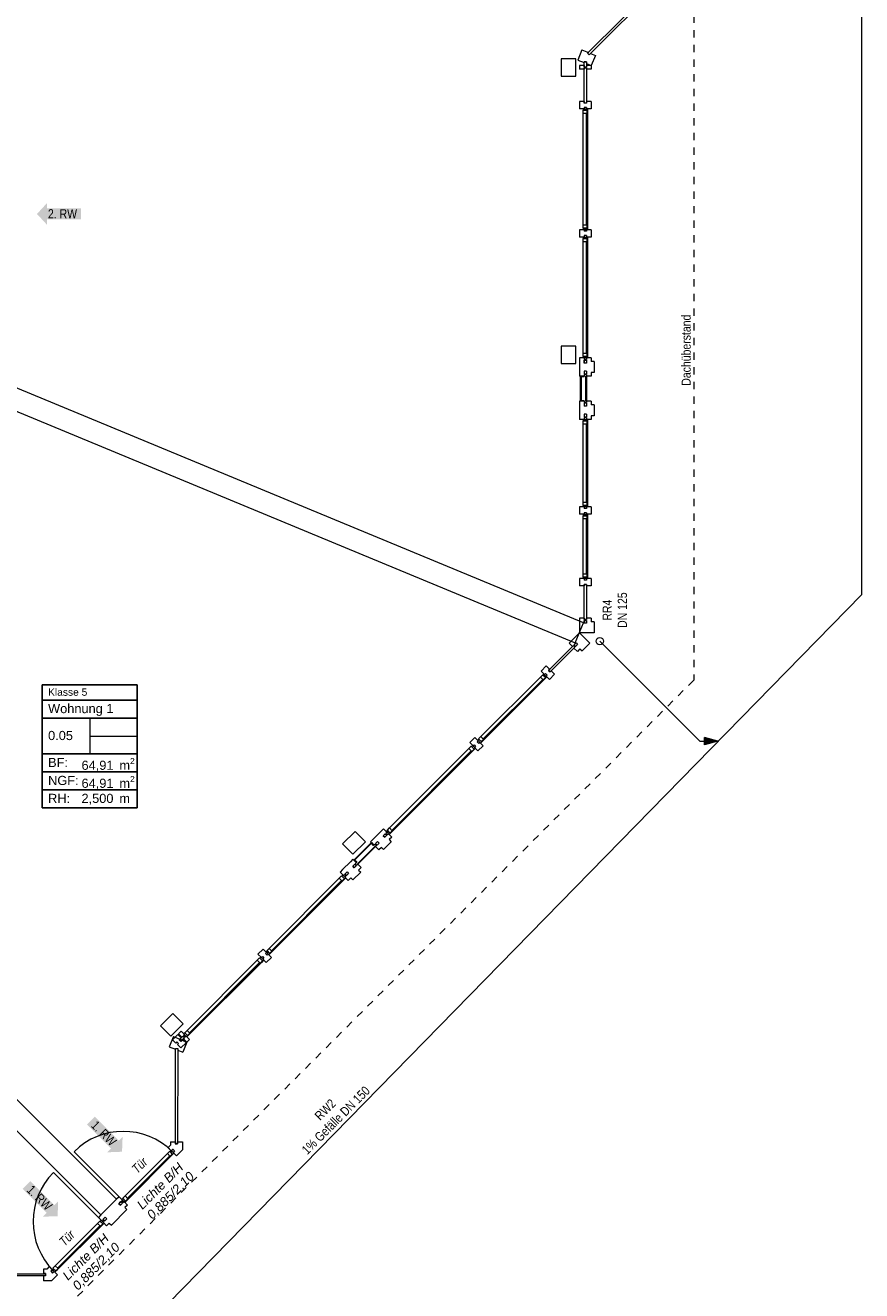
# Model space of a CAD drawing. Header units: metres. Extents: x -80 to 1923, y -189 to 69.
# Tile 174 of 256: x 976 to 987, y 11 to 29. Entities that reach past the tile are written whole.
import ezdxf
from ezdxf.enums import TextEntityAlignment as Align

# ---------------------------------------------------------------- set-up
doc = ezdxf.new("R2010")
doc.units = ezdxf.units.M
doc.header["$MEASUREMENT"] = 0
doc.linetypes.add('Strichlinie_ eng', pattern=[0.115, 0.075, -0.04])
doc.linetypes.add('Wipeout_Contour', pattern=[1, 0, -1])
for name, color, linetype in [('00 Linien_Kreise_Splines', 7, 'Continuous'), ('10 Fassade', 7, 'Continuous'), ('10 Stütze Holz', 7, 'Continuous'), ('10 Wand außen', 7, 'Continuous'), ('30 Dach', 7, 'Continuous'), ('70 Entwässerung_Regenwasser', 7, 'Continuous'), ('80 Raum', 7, 'Continuous'), ('97 Brandschutz', 7, 'Continuous'), ('97 Brandschutz Dokumentation', 7, 'Continuous')]:
    doc.layers.add(name, color=color, linetype=linetype)
doc.styles.add('ERSTELLTER_STIL_2', font='ARIALN.TTF')
doc.styles.add('ERSTELLTER_STIL_3', font='arial.ttf')
doc.styles.add('ERSTELLTER_STIL_4', font='arial.ttf')
doc.styles.add('ERSTELLTER_STIL_5', font='ARIALN.TTF')
doc.styles.add('ERSTELLTER_STIL_6', font='arial.ttf')
doc.linetypes.add('Schmutzwasserleitung', pattern='A,0,[2,995_ARC_250 PAU_GR+SC_2607011.Shx,S=0.00784,R=0,X=0,Y=0],-0.987778,0', length=0.987778)

# ---------------------------------------------------------------- blocks, each defined once
blk = doc.blocks.new('Klasse 5_0.05_43_1', base_point=(976.766, 18.793))
at = {"layer": '80 Raum', "color": 7, "linetype": 'Continuous', "lineweight": 9}
for p, q in [((977.414, 19.633), (976.117, 19.633)), ((976.117, 19.633), (976.117, 17.953)), ((976.117, 19.633), (977.414, 19.633)), ((976.117, 19.427), (976.117, 19.633)), ((977.414, 17.953), (977.414, 19.633)), ((977.414, 19.633), (977.414, 19.427)), ((977.414, 19.427), (976.117, 19.427)), ((976.117, 19.427), (977.414, 19.427)), ((976.117, 19.181), (976.117, 19.427)), ((977.414, 19.427), (977.414, 19.181)), ((977.414, 19.181), (976.117, 19.181)), ((976.117, 19.181), (977.414, 19.181)), ((976.117, 18.69), (976.117, 19.181)), ((976.766, 19.181), (976.766, 18.69)), ((977.414, 19.181), (977.414, 18.69)), ((976.766, 18.935), (977.414, 18.935)), ((977.414, 18.69), (976.117, 18.69)), ((976.117, 18.69), (977.414, 18.69)), ((976.117, 18.444), (976.117, 18.69)), ((977.414, 18.69), (977.414, 18.444)), ((977.414, 18.444), (976.117, 18.444)), ((976.117, 18.444), (977.414, 18.444)), ((976.117, 18.199), (976.117, 18.444)), ((977.414, 18.444), (977.414, 18.199)), ((977.414, 18.199), (976.117, 18.199)), ((976.117, 18.199), (977.414, 18.199)), ((976.117, 17.953), (976.117, 18.199)), ((977.414, 18.199), (977.414, 17.953)), ((976.117, 17.953), (977.414, 17.953)), ((977.414, 17.953), (976.117, 17.953))]:
    blk.add_line(p, q, dxfattribs=at)
at = {"layer": '80 Raum', "color": 7, "lineweight": 9, "char_height": 0.125, "attachment_point": 1, "style": 'ERSTELLTER_STIL_3'}
for s, insert in [('\\A1;{\\pql;\\pt0,0.05;\\fArial|b0|i0|c0|p0;\\W1.000000;64,91\\fArial|b0|i0|c0|p0;\\W1.000000;\\A1{\\H.66x;\\S^  ;}\\fArial|b0|i0|c0|p0;\\W1.000000; m\\fArial|b0|i0|c0|p0;\\W1.000000;\\A1{\\H.66x;\\S2^  ;}}', (976.653, 18.635)), ('\\A1;{\\pql;\\pt0,0.05;\\fArial|b0|i0|c0|p0;\\W1.000000;64,91\\fArial|b0|i0|c0|p0;\\W1.000000;\\A1{\\H.66x;\\S^  ;}\\fArial|b0|i0|c0|p0;\\W1.000000; m\\fArial|b0|i0|c0|p0;\\W1.000000;\\A1{\\H.66x;\\S2^  ;}}', (976.653, 18.389)), ('\\A1;{\\pql;\\pt0,0.05;\\fArial|b0|i0|c0|p0;\\W1.000000;2,500\\fArial|b0|i0|c0|p0;\\W1.000000;\\A1{\\H.66x;\\S^  ;}\\fArial|b0|i0|c0|p0;\\W1.000000; m\\fArial|b0|i0|c0|p0;\\W1.000000;\\A1{\\H.66x;\\S^  ;}}', (976.652, 18.146))]:
    blk.add_mtext(s, dxfattribs=dict(at, insert=insert))
at = {"layer": '80 Raum', "color": 7, "lineweight": 9}
for tag, height, style, p in [('ROOM_NAME', 0.1, 'ERSTELLTER_STIL_6', (976.196, 19.585)), ('DUMMY_850', 0.1, 'ERSTELLTER_STIL_6', (977.335, 19.608)), ('apartmentName', 0.125, 'ERSTELLTER_STIL_3', (976.196, 19.373)), ('DUMMY_851', 0.125, 'ERSTELLTER_STIL_3', (977.335, 19.402)), ('ROOM_NUMBER', 0.125, 'ERSTELLTER_STIL_3', (976.196, 19.005)), ('measuredAreaCode', 0.125, 'ERSTELLTER_STIL_3', (976.196, 18.637)), ('calculatedAreaCode', 0.125, 'ERSTELLTER_STIL_3', (976.196, 18.391)), ('ceilingHeightCode', 0.125, 'ERSTELLTER_STIL_3', (976.196, 18.146))]:
    blk.add_attdef(tag, text='', height=height, dxfattribs=dict(at, style=style)).set_placement(p, align=Align.TOP_LEFT)
blk = doc.blocks.new('Pfeil gerade 27_2')
at = {"layer": '97 Brandschutz', "linetype": 'Continuous', "lineweight": 18, "true_color": 0x60cd00}
blk.add_hatch(color=72, dxfattribs=at).paths.add_polyline_path([(0.3, 0), (0.161, 0.15), (0.161, 0.075), (-0.3, 0.075), (-0.3, -0.075), (0.161, -0.075), (0.161, -0.15)])

msp = doc.modelspace()

# ---------------------------------------------------------------- hatches: boundary and pattern name
at = {"layer": '10 Fassade', "linetype": 'Continuous', "lineweight": 0, "true_color": 0x000000}
for points in [[(977.93, 13.364), (977.935, 13.364), (977.935, 13.394), (977.93, 13.394)], [(976.162, 11.595), (976.132, 11.595), (976.132, 11.59), (976.162, 11.59)]]:
    msp.add_hatch(color=18, dxfattribs=at).paths.add_polyline_path(points)
at = {"layer": '70 Entwässerung_Regenwasser', "linetype": 'Continuous', "lineweight": 18, "true_color": 0x00a8ff}
msp.add_hatch(color=140, dxfattribs=at).paths.add_polyline_path([(985.346, 18.864), (985.16, 18.914), (985.16, 18.814)])

# ---------------------------------------------------------------- linework, layer by layer
at = {"layer": '00 Linien_Kreise_Splines', "color": 7, "linetype": 'Continuous', "lineweight": 9}
for p, q in [((977.222, 12.586), (976.551, 13.257)), ((976.94, 12.303), (976.268, 12.974))]:
    msp.add_line(p, q, dxfattribs=at)
for centre, start, end in [((977.222, 12.586), 45, 135), ((976.94, 12.303), 135, 225)]:
    msp.add_arc(centre, 0.949, start, end, dxfattribs=at)
at = {"layer": '10 Fassade', "color": 7, "linetype": 'Continuous', "lineweight": 13}
for p, q in [((983.488, 28.308), (983.431, 28.169)), ((983.488, 28.308), (983.576, 28.271)), ((983.576, 28.271), (983.566, 28.261)), ((983.566, 28.261), (983.587, 28.24)), ((983.606, 28.259), (983.587, 28.24)), ((983.606, 28.259), (983.673, 28.231)), ((983.673, 28.231), (983.616, 28.092)), ((983.431, 28.169), (983.519, 28.133)), ((983.454, 28.092), (983.454, 28.042)), ((983.519, 28.092), (983.454, 28.092)), ((983.519, 28.042), (983.454, 28.042)), ((983.519, 28.146), (983.519, 28.133)), ((983.549, 28.146), (983.519, 28.146)), ((983.519, 28.092), (983.519, 28.072)), ((983.549, 28.072), (983.519, 28.072)), ((983.519, 28.062), (983.519, 28.042)), ((983.549, 28.062), (983.519, 28.062)), ((983.549, 28.146), (983.549, 28.12)), ((983.549, 28.12), (983.616, 28.092)), ((983.549, 28.092), (983.549, 28.072)), ((983.614, 28.092), (983.549, 28.092)), ((983.549, 28.062), (983.549, 28.042)), ((983.614, 28.042), (983.549, 28.042)), ((983.614, 28.092), (983.614, 28.042)), ((983.519, 27.602), (983.454, 27.602)), ((983.519, 27.602), (983.519, 27.582)), ((983.549, 27.582), (983.519, 27.582)), ((983.549, 27.602), (983.549, 27.582)), ((983.614, 27.602), (983.549, 27.602)), ((983.454, 24.05), (983.454, 23.9)), ((983.519, 24.05), (983.519, 24.03)), ((983.549, 24.03), (983.519, 24.03)), ((983.549, 24.05), (983.549, 24.03)), ((983.654, 24.05), (983.614, 24.05)), ((983.654, 24.05), (983.654, 23.9)), ((983.454, 23.9), (983.454, 23.85)), ((983.519, 23.92), (983.519, 23.9)), ((983.549, 23.92), (983.519, 23.92)), ((983.519, 23.9), (983.519, 23.88)), ((983.549, 23.88), (983.519, 23.88)), ((983.519, 23.87), (983.519, 23.85)), ((983.549, 23.87), (983.519, 23.87)), ((983.549, 23.92), (983.549, 23.9)), ((983.549, 23.9), (983.549, 23.88)), ((983.549, 23.87), (983.549, 23.85)), ((983.614, 23.9), (983.614, 23.85)), ((983.654, 23.9), (983.614, 23.9)), ((983.519, 23.85), (983.454, 23.85)), ((983.475, 23.516), (983.475, 23.844)), ((983.475, 23.844), (983.519, 23.844)), ((983.543, 23.51), (983.543, 23.85)), ((983.543, 23.85), (983.543, 23.51)), ((983.549, 23.85), (983.549, 23.51)), ((983.614, 23.85), (983.549, 23.85)), ((983.454, 23.51), (983.454, 23.46)), ((983.519, 23.51), (983.454, 23.51)), ((983.519, 23.516), (983.475, 23.516)), ((983.519, 23.51), (983.519, 23.49)), ((983.549, 23.51), (983.549, 23.49)), ((983.614, 23.51), (983.549, 23.51)), ((983.614, 23.51), (983.614, 23.46)), ((983.454, 23.46), (983.454, 23.31)), ((983.549, 23.49), (983.519, 23.49)), ((983.519, 23.48), (983.519, 23.46)), ((983.549, 23.48), (983.519, 23.48)), ((983.519, 23.46), (983.519, 23.44)), ((983.549, 23.44), (983.519, 23.44)), ((983.549, 23.48), (983.549, 23.46)), ((983.549, 23.46), (983.549, 23.44)), ((983.654, 23.46), (983.614, 23.46)), ((983.654, 23.46), (983.654, 23.31)), ((983.519, 23.33), (983.519, 23.31)), ((983.549, 23.33), (983.519, 23.33)), ((983.549, 23.33), (983.549, 23.31)), ((983.654, 23.31), (983.614, 23.31)), ((983.519, 20.985), (983.454, 20.985)), ((983.519, 21.005), (983.519, 20.985)), ((983.549, 21.005), (983.519, 21.005)), ((983.549, 21.005), (983.549, 20.985)), ((983.614, 20.985), (983.549, 20.985)), ((983.454, 20.545), (983.454, 20.495)), ((983.519, 20.545), (983.454, 20.545)), ((983.454, 20.495), (983.454, 20.345)), ((983.519, 20.545), (983.519, 20.525)), ((983.549, 20.525), (983.519, 20.525)), ((983.519, 20.515), (983.519, 20.495)), ((983.549, 20.515), (983.519, 20.515)), ((983.519, 20.495), (983.519, 20.475)), ((983.549, 20.475), (983.519, 20.475)), ((983.549, 20.545), (983.549, 20.525)), ((983.614, 20.545), (983.549, 20.545)), ((983.549, 20.515), (983.549, 20.495)), ((983.549, 20.495), (983.549, 20.475)), ((983.614, 20.545), (983.614, 20.495)), ((983.654, 20.495), (983.614, 20.495)), ((983.654, 20.495), (983.654, 20.345)), ((983.348, 20.239), (983.312, 20.203)), ((983.454, 20.345), (983.348, 20.239)), ((983.654, 20.345), (983.454, 20.345)), ((983.454, 20.345), (983.595, 20.203)), ((983.312, 20.203), (983.358, 20.157)), ((983.372, 20.171), (983.358, 20.157)), ((983.372, 20.171), (983.393, 20.15)), ((983.393, 20.193), (983.379, 20.178)), ((983.379, 20.178), (983.401, 20.157)), ((983.393, 20.15), (983.379, 20.136)), ((983.379, 20.136), (983.425, 20.09)), ((983.408, 20.207), (983.393, 20.193)), ((983.415, 20.171), (983.401, 20.157)), ((983.408, 20.207), (983.429, 20.185)), ((983.429, 20.185), (983.415, 20.171)), ((983.461, 20.125), (983.425, 20.09)), ((983.461, 20.125), (983.489, 20.097)), ((983.595, 20.203), (983.489, 20.097)), ((983.001, 19.892), (983.047, 19.846)), ((983.047, 19.846), (983.033, 19.832)), ((983.068, 19.825), (983.054, 19.811)), ((983.068, 19.825), (983.114, 19.779)), ((980.742, 17.633), (980.636, 17.527)), ((980.38, 17.241), (980.612, 17.473)), ((980.636, 17.527), (980.601, 17.492)), ((980.601, 17.492), (980.647, 17.446)), ((980.612, 17.473), (980.643, 17.442)), ((980.661, 17.46), (980.647, 17.446)), ((980.661, 17.46), (980.682, 17.439)), ((980.682, 17.481), (980.668, 17.467)), ((980.668, 17.467), (980.689, 17.446)), ((980.696, 17.495), (980.682, 17.481)), ((980.703, 17.46), (980.689, 17.446)), ((980.696, 17.495), (980.718, 17.474)), ((980.718, 17.474), (980.703, 17.46)), ((980.884, 17.492), (980.778, 17.386)), ((980.855, 17.52), (980.884, 17.492)), ((980.423, 17.189), (980.664, 17.429)), ((980.664, 17.429), (980.423, 17.189)), ((980.668, 17.425), (980.428, 17.184)), ((980.682, 17.439), (980.668, 17.425)), ((980.668, 17.425), (980.714, 17.379)), ((980.749, 17.414), (980.714, 17.379)), ((980.749, 17.414), (980.778, 17.386)), ((980.325, 17.216), (980.219, 17.11)), ((980.36, 17.251), (980.325, 17.216)), ((980.371, 17.17), (980.357, 17.156)), ((980.357, 17.156), (980.378, 17.135)), ((980.36, 17.251), (980.406, 17.206)), ((980.385, 17.184), (980.371, 17.17)), ((980.392, 17.149), (980.378, 17.135)), ((980.411, 17.21), (980.38, 17.241)), ((980.385, 17.184), (980.406, 17.163)), ((980.406, 17.206), (980.392, 17.191)), ((980.392, 17.191), (980.414, 17.17)), ((980.406, 17.163), (980.392, 17.149)), ((980.428, 17.184), (980.414, 17.17)), ((980.428, 17.184), (980.474, 17.138)), ((980.474, 17.138), (980.438, 17.103)), ((980.332, 16.997), (980.36, 16.969)), ((980.467, 17.075), (980.36, 16.969)), ((980.438, 17.103), (980.467, 17.075)), ((977.908, 14.83), (977.85, 14.692)), ((977.85, 14.692), (977.938, 14.656)), ((977.967, 14.858), (977.896, 14.787)), ((977.896, 14.787), (977.942, 14.741)), ((977.908, 14.83), (977.995, 14.794)), ((977.956, 14.756), (977.942, 14.741)), ((977.956, 14.756), (977.978, 14.734)), ((977.978, 14.734), (977.964, 14.72)), ((977.964, 14.72), (978.009, 14.674)), ((977.995, 14.794), (977.985, 14.784)), ((977.985, 14.784), (978.007, 14.763)), ((978.02, 14.777), (978.007, 14.763)), ((978.08, 14.745), (978.009, 14.674)), ((978.092, 14.754), (978.035, 14.615)), ((977.938, 14.669), (977.938, 14.656)), ((977.938, 14.669), (977.968, 14.669)), ((977.968, 14.669), (977.968, 14.643)), ((977.968, 14.643), (978.035, 14.615)), ((977.87, 13.394), (977.87, 13.347)), ((977.93, 13.394), (977.93, 13.364)), ((977.93, 13.364), (977.935, 13.364)), ((977.935, 13.394), (977.935, 13.364)), ((977.935, 13.364), (977.965, 13.364)), ((977.965, 13.394), (977.965, 13.364)), ((977.965, 13.394), (978.03, 13.394)), ((978.03, 13.394), (978.03, 13.281)), ((977.13, 12.607), (976.918, 12.395)), ((977.272, 12.466), (977.06, 12.254)), ((977.244, 12.494), (977.272, 12.466)), ((977.031, 12.282), (977.06, 12.254)), ((976.179, 11.655), (976.132, 11.655)), ((976.162, 11.595), (976.132, 11.595)), ((976.162, 11.59), (976.132, 11.59)), ((976.162, 11.595), (976.162, 11.59)), ((976.162, 11.59), (976.162, 11.56)), ((976.132, 11.56), (976.132, 11.495)), ((976.162, 11.56), (976.132, 11.56)), ((976.245, 11.495), (976.132, 11.495))]:
    msp.add_line(p, q, dxfattribs=at)
at = {"layer": '10 Fassade', "color": 7, "linetype": 'Continuous', "lineweight": 13, "flags": 128}
for points in [[(983.587, 28.24), (983.566, 28.261), (984.488, 29.183), (984.509, 29.162)], [(983.549, 28.072), (983.519, 28.072), (983.519, 28.146), (983.549, 28.146)], [(983.549, 27.582), (983.519, 27.582), (983.519, 28.062), (983.549, 28.062)], [(983.519, 23.51), (983.513, 23.51), (983.469, 23.51), (983.469, 23.85), (983.513, 23.85), (983.519, 23.85), (983.519, 23.844), (983.475, 23.844), (983.475, 23.516), (983.519, 23.516)], [(983.549, 20.525), (983.519, 20.525), (983.519, 21.005), (983.549, 21.005)], [(983.549, 20.475), (983.519, 20.475), (983.519, 20.515), (983.549, 20.515)], [(983.401, 20.157), (983.379, 20.178), (983.408, 20.207), (983.429, 20.185)], [(980.406, 17.206), (980.402, 17.21), (980.371, 17.241), (980.612, 17.481), (980.643, 17.45), (980.647, 17.446), (980.643, 17.442), (980.612, 17.473), (980.38, 17.241), (980.411, 17.21)], [(980.689, 17.446), (980.668, 17.467), (980.696, 17.495), (980.718, 17.474)], [(980.795, 17.552), (980.774, 17.573), (980.802, 17.601), (980.824, 17.58)], [(980.378, 17.135), (980.357, 17.156), (980.385, 17.184), (980.406, 17.163)], [(977.965, 13.364), (977.935, 13.364), (977.938, 14.669), (977.968, 14.669)], [(977.183, 12.526), (977.162, 12.547), (977.191, 12.575), (977.212, 12.554)], [(974.859, 11.56), (974.859, 11.59), (976.162, 11.59), (976.162, 11.56)]]:
    msp.add_lwpolyline(points, close=True, dxfattribs=at)
for points in [[(977.87, 13.394), (977.93, 13.394), (977.935, 13.394)], [(976.132, 11.655), (976.132, 11.595), (976.132, 11.59)]]:
    msp.add_lwpolyline(points, dxfattribs=at)
at = {"layer": '10 Stütze Holz', "color": 7, "linetype": 'Continuous', "lineweight": 13, "flags": 128}
for points in [[(983.204, 27.947), (983.404, 27.947), (983.404, 28.187), (983.204, 28.187)], [(983.204, 24.022), (983.404, 24.022), (983.404, 24.262), (983.204, 24.262)], [(980.219, 17.464), (980.36, 17.322), (980.53, 17.492), (980.389, 17.633)], [(977.731, 14.976), (977.873, 14.835), (978.043, 15.004), (977.901, 15.146)]]:
    msp.add_lwpolyline(points, close=True, dxfattribs=at)
at = {"layer": '10 Wand außen', "color": 7, "linetype": 'Continuous', "lineweight": 9, "flags": 128}
for points in [[(983.511, 20.483), (975.65, 23.739)], [(975.535, 23.462), (983.396, 20.206)], [(983.396, 20.206), (983.511, 20.483)], [(977.13, 12.607), (970.873, 18.865)], [(970.83, 18.483), (976.918, 12.395)], [(976.918, 12.395), (977.13, 12.607)]]:
    msp.add_lwpolyline(points, dxfattribs=at)
at = {"layer": '30 Dach', "color": 7, "linetype": 'Strichlinie_ eng', "lineweight": 9}
for p, q in [((985.014, 41.175), (985.014, 19.698)), ((985.014, 19.698), (969.827, 4.512))]:
    msp.add_line(p, q, dxfattribs=at)
at = {"layer": '70 Entwässerung_Regenwasser', "color": 140, "linetype": 'Schmutzwasserleitung', "lineweight": 18, "true_color": 0x00a8ff}
for p, q in [((987.309, 20.87), (987.309, 40.313)), ((970.439, 3.622), (987.309, 20.87)), ((985.096, 18.864), (983.731, 20.23)), ((985.096, 18.864), (985.16, 18.864))]:
    msp.add_line(p, q, dxfattribs=at)
at = {"layer": '70 Entwässerung_Regenwasser', "color": 140, "linetype": 'Continuous', "lineweight": 18, "true_color": 0x00a8ff}
for p, q in [((985.16, 18.814), (985.16, 18.914)), ((985.346, 18.864), (985.16, 18.914)), ((985.346, 18.864), (985.16, 18.814))]:
    msp.add_line(p, q, dxfattribs=at)
msp.add_circle((983.731, 20.23), 0.05, dxfattribs=at)

# ---------------------------------------------------------------- block references
at = {"layer": '80 Raum', "color": 7, "linetype": 'Continuous', "lineweight": 13}
msp.add_blockref('Klasse 5_0.05_43_1', (976.766, 18.793), dxfattribs=at).add_auto_attribs({'ROOM_NAME': 'Klasse 5', 'ROOM_NUMBER': '0.05', 'apartmentName': 'Wohnung 1', 'measuredAreaCode': 'BF: ', 'calculatedAreaCode': 'NGF: ', 'ceilingHeightCode': 'RH: '})
at = {"layer": '97 Brandschutz', "color": 7, "linetype": 'Continuous', "lineweight": 13, "xscale": -1}
for p, rotation in [((976.344, 26.067), 0.1103822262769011), ((976.994, 13.469), 135.0000000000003), ((976.114, 12.589), 135.0000000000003)]:
    msp.add_blockref('Pfeil gerade 27_2', p, dxfattribs=dict(at, rotation=rotation))

# ---------------------------------------------------------------- texts
at = {"layer": '30 Dach', "color": 7, "linetype": 'Continuous', "lineweight": 9, "insert": (984.975, 23.72), "char_height": 0.125, "attachment_point": 7, "rotation": 90, "style": 'ERSTELLTER_STIL_2'}
msp.add_mtext('\\A1;{\\pql;\\fArial Narrow|b0|i0|c0|p0;\\W1.000000;Dachüberstand}', dxfattribs=at)
at = {"layer": '70 Entwässerung_Regenwasser', "color": 140, "linetype": 'Continuous', "lineweight": 18, "true_color": 0x00a8ff, "char_height": 0.125, "attachment_point": 2, "style": 'ERSTELLTER_STIL_2'}
for s, insert, rotation, line_spacing_factor in [('\\A1;{\\pqc;\\fArial Narrow|b0|i0|c0|p0;\\W1.000000;RR4 \\P\\pqc;\\fArial Narrow|b0|i0|c0|p0;\\W1.000000;DN 125}', (983.77, 20.655), 90, 0.992273), ('\\A1;{\\pqc;\\fArial Narrow|b0|i0|c0|p0;\\W1.000000;RW2^I\\P\\pqc;\\fArial Narrow|b0|i0|c0|p0;\\W1.000000;1% Gefälle\\fArial Narrow|b0|i0|c0|p0;\\W1.000000; \\fArial Narrow|b0|i0|c0|p0;\\W1.000000;DN 150}', (979.937, 13.876), 45, 0.984615)]:
    msp.add_mtext(s, dxfattribs=dict(at, insert=insert, rotation=rotation, line_spacing_factor=line_spacing_factor))
at = {"layer": '97 Brandschutz', "color": 7, "linetype": 'Continuous', "lineweight": 9, "char_height": 0.125, "attachment_point": 1, "style": 'ERSTELLTER_STIL_2'}
for s, insert, rotation in [('\\A1;{\\pql;\\fArial Narrow|b0|i0|c0|p0;\\W1.000000;2\\fArial Narrow|b0|i0|c0|p0;\\W1.000000;. RW}', (976.194, 26.131), 0.1104), ('\\A1;{\\pql;\\fArial Narrow|b0|i0|c0|p0;\\W1.000000;1. RW}', (976.861, 13.693), 315), ('\\A1;{\\pql;\\fArial Narrow|b0|i0|c0|p0;\\W1.000000;1. RW}', (975.982, 12.813), 315)]:
    msp.add_mtext(s, dxfattribs=dict(at, insert=insert, rotation=rotation))
at = {"layer": '97 Brandschutz Dokumentation', "color": 7, "linetype": 'Continuous', "lineweight": 9, "char_height": 0.125, "attachment_point": 1, "rotation": 45, "style": 'ERSTELLTER_STIL_5'}
for insert in [(977.326, 13.039), (976.333, 12.046)]:
    msp.add_mtext('\\A1;{\\pql;\\fArial Narrow|b0|i1|c0|p0;\\W1.000000;Tür}', dxfattribs=dict(at, insert=insert))
at = {"layer": '97 Brandschutz Dokumentation', "color": 7, "linetype": 'Continuous', "lineweight": 9, "char_height": 0.125, "attachment_point": 1, "rotation": 45, "line_spacing_factor": 0.923581, "style": 'ERSTELLTER_STIL_4'}
for insert in [(977.396, 12.549), (976.38, 11.58)]:
    msp.add_mtext('\\A1;{\\pql;\\fArial|b0|i1|c0|p0;\\W1.000000;Lichte B/H\\P\\pql;\\fArial|b0|i1|c0|p0;\\W1.000000;0,885/2,10}', dxfattribs=dict(at, insert=insert))

# ---------------------------------------------------------------- wipeouts: each hides what was drawn before it
at = {"color": 254, "linetype": 'Wipeout_Contour', "lineweight": 0, "ltscale": 3935.572872}
msp.add_wipeout([(983.559, 25.916), (983.559, 27.437), (983.504, 27.437), (983.504, 25.916)], dxfattribs=at).dxf.layer = '10 Fassade'
at = {"color": 254, "linetype": 'Wipeout_Contour', "lineweight": 0, "ltscale": 3935.389179}
msp.add_wipeout([(983.559, 24.165), (983.559, 25.686), (983.504, 25.686), (983.504, 24.165)], dxfattribs=at).dxf.layer = '10 Fassade'

# ---------------------------------------------------------------- next in the draw order: linework, layer by layer
at = {"layer": '10 Fassade', "color": 7, "linetype": 'Continuous', "lineweight": 13}
for p, q in [((983.454, 27.602), (983.454, 27.502)), ((983.454, 25.851), (983.454, 25.751)), ((983.454, 24.1), (983.454, 24.05))]:
    msp.add_line(p, q, dxfattribs=at)

# ---------------------------------------------------------------- next in the draw order: wipeouts: each hides what was drawn before it
at = {"color": 254, "linetype": 'Wipeout_Contour', "lineweight": 0, "ltscale": 3935.69289}
msp.add_wipeout([(983.564, 27.457), (983.559, 27.457), (983.559, 25.896), (983.564, 25.896)], dxfattribs=at).dxf.layer = '10 Fassade'
at = {"color": 254, "linetype": 'Wipeout_Contour', "lineweight": 0, "ltscale": 3935.509203}
msp.add_wipeout([(983.564, 25.706), (983.559, 25.706), (983.559, 24.145), (983.564, 24.145)], dxfattribs=at).dxf.layer = '10 Fassade'
at = {"color": 254, "linetype": 'Wipeout_Contour', "lineweight": 0, "ltscale": 3935.16964}
msp.add_wipeout([(983.559, 22.13), (983.559, 23.195), (983.504, 23.195), (983.504, 22.13)], dxfattribs=at).dxf.layer = '10 Fassade'
at = {"color": 254, "linetype": 'Wipeout_Contour', "lineweight": 0, "ltscale": 3935.067157}
msp.add_wipeout([(983.559, 21.15), (983.559, 21.9), (983.504, 21.9), (983.504, 21.15)], dxfattribs=at).dxf.layer = '10 Fassade'
at = {"color": 254, "linetype": 'Wipeout_Contour', "lineweight": 0, "ltscale": 3930.890389}
msp.add_wipeout([(982.145, 18.888), (982.959, 19.701), (982.92, 19.74), (982.107, 18.927)], dxfattribs=at).dxf.layer = '10 Fassade'
at = {"color": 254, "linetype": 'Wipeout_Contour', "lineweight": 0, "ltscale": 3919.410258}
msp.add_wipeout([(979.254, 15.996), (980.212, 16.954), (980.173, 16.993), (979.215, 16.035)], dxfattribs=at).dxf.layer = '10 Fassade'
at = {"color": 254, "linetype": 'Wipeout_Contour', "lineweight": 0, "ltscale": 3910.56699}
msp.add_wipeout([(977.286, 12.614), (977.865, 13.194), (977.826, 13.232), (977.247, 12.653)], dxfattribs=at).dxf.layer = '10 Fassade'
at = {"color": 254, "linetype": 'Wipeout_Contour', "lineweight": 0, "ltscale": 3906.702447}
msp.add_wipeout([(976.332, 11.66), (976.911, 12.24), (976.872, 12.278), (976.293, 11.699)], dxfattribs=at).dxf.layer = '10 Fassade'

# ---------------------------------------------------------------- next in the draw order: linework, layer by layer
at = {"layer": '10 Fassade', "color": 7, "linetype": 'Continuous', "lineweight": 13}
for p, q in [((983.519, 27.502), (983.454, 27.502)), ((983.519, 27.522), (983.519, 27.502)), ((983.549, 27.522), (983.519, 27.522)), ((983.549, 27.522), (983.549, 27.502)), ((983.614, 27.502), (983.549, 27.502)), ((983.614, 27.602), (983.614, 27.502)), ((983.504, 25.916), (983.504, 27.437)), ((983.549, 25.916), (983.549, 27.437)), ((983.559, 27.437), (983.559, 25.916)), ((983.519, 25.851), (983.454, 25.851)), ((983.519, 25.851), (983.519, 25.831)), ((983.549, 25.831), (983.519, 25.831)), ((983.519, 25.771), (983.519, 25.751)), ((983.549, 25.771), (983.519, 25.771)), ((983.549, 25.851), (983.549, 25.831)), ((983.614, 25.851), (983.549, 25.851)), ((983.549, 25.771), (983.549, 25.751)), ((983.614, 25.851), (983.614, 25.751)), ((983.519, 25.751), (983.454, 25.751)), ((983.504, 24.165), (983.504, 25.686)), ((983.614, 25.751), (983.549, 25.751)), ((983.549, 24.165), (983.549, 25.686)), ((983.559, 25.686), (983.559, 24.165)), ((983.519, 24.1), (983.454, 24.1)), ((983.519, 24.1), (983.519, 24.08)), ((983.549, 24.08), (983.519, 24.08)), ((983.519, 24.07), (983.519, 24.05)), ((983.549, 24.07), (983.519, 24.07)), ((983.549, 24.1), (983.549, 24.08)), ((983.614, 24.1), (983.549, 24.1)), ((983.549, 24.07), (983.549, 24.05)), ((983.614, 24.1), (983.614, 24.05)), ((983.454, 23.31), (983.454, 23.26)), ((983.454, 22.065), (983.454, 21.965)), ((983.454, 21.085), (983.454, 20.985)), ((983.001, 19.892), (982.93, 19.821)), ((983.033, 19.832), (983.054, 19.811)), ((980.219, 17.11), (980.184, 17.075)), ((980.279, 17.078), (980.265, 17.064)), ((980.279, 17.078), (980.3, 17.057)), ((977.87, 13.347), (977.837, 13.314)), ((977.166, 12.643), (977.13, 12.607)), ((977.176, 12.561), (977.162, 12.547)), ((977.162, 12.547), (977.183, 12.526)), ((976.918, 12.395), (976.883, 12.36)), ((976.978, 12.363), (976.964, 12.349)), ((976.978, 12.363), (977, 12.342)), ((976.212, 11.688), (976.179, 11.655))]:
    msp.add_line(p, q, dxfattribs=at)
at = {"layer": '10 Fassade', "color": 7, "linetype": 'Continuous', "lineweight": 13, "flags": 128}
for points in [[(983.559, 27.482), (983.559, 27.437), (983.504, 27.437), (983.504, 27.482)], [(983.564, 27.502), (983.564, 27.457), (983.559, 27.457), (983.559, 27.482), (983.509, 27.482), (983.509, 27.502)], [(983.564, 27.457), (983.564, 25.896), (983.559, 25.896), (983.559, 27.457)], [(983.504, 25.871), (983.504, 25.916), (983.559, 25.916), (983.559, 25.871)], [(983.509, 25.851), (983.509, 25.871), (983.559, 25.871), (983.559, 25.896), (983.564, 25.896), (983.564, 25.851)], [(983.559, 25.731), (983.559, 25.686), (983.504, 25.686), (983.504, 25.731)], [(983.564, 25.751), (983.564, 25.706), (983.559, 25.706), (983.559, 25.731), (983.509, 25.731), (983.509, 25.751)], [(983.564, 25.706), (983.564, 24.145), (983.559, 24.145), (983.559, 25.706)], [(983.504, 24.12), (983.504, 24.165), (983.559, 24.165), (983.559, 24.12)], [(983.509, 24.1), (983.509, 24.12), (983.559, 24.12), (983.559, 24.145), (983.564, 24.145), (983.564, 24.1)], [(983.549, 24.03), (983.519, 24.03), (983.519, 24.07), (983.549, 24.07)], [(983.054, 19.811), (983.033, 19.832), (983.372, 20.171), (983.393, 20.15)]]:
    msp.add_lwpolyline(points, close=True, dxfattribs=at)

# ---------------------------------------------------------------- next in the draw order: wipeouts: each hides what was drawn before it
at = {"color": 254, "linetype": 'Wipeout_Contour', "lineweight": 0, "ltscale": 3935.289653}
msp.add_wipeout([(983.564, 23.215), (983.559, 23.215), (983.559, 22.11), (983.564, 22.11)], dxfattribs=at).dxf.layer = '10 Fassade'
at = {"color": 254, "linetype": 'Wipeout_Contour', "lineweight": 0, "ltscale": 3935.18716}
msp.add_wipeout([(983.564, 21.92), (983.559, 21.92), (983.559, 21.13), (983.564, 21.13)], dxfattribs=at).dxf.layer = '10 Fassade'
at = {"color": 254, "linetype": 'Wipeout_Contour', "lineweight": 0, "ltscale": 3930.973625}
msp.add_wipeout([(982.976, 19.712), (982.973, 19.715), (982.131, 18.874), (982.135, 18.87)], dxfattribs=at).dxf.layer = '10 Fassade'
at = {"color": 254, "linetype": 'Wipeout_Contour', "lineweight": 0, "ltscale": 3919.493735}
msp.add_wipeout([(980.23, 16.965), (980.226, 16.969), (979.24, 15.982), (979.243, 15.979)], dxfattribs=at).dxf.layer = '10 Fassade'
at = {"color": 254, "linetype": 'Wipeout_Contour', "lineweight": 0, "ltscale": 3910.650788}
msp.add_wipeout([(977.883, 13.204), (977.879, 13.208), (977.272, 12.6), (977.275, 12.597)], dxfattribs=at).dxf.layer = '10 Fassade'
at = {"color": 254, "linetype": 'Wipeout_Contour', "lineweight": 0, "ltscale": 3906.786328}
msp.add_wipeout([(976.929, 12.25), (976.925, 12.254), (976.318, 11.646), (976.321, 11.643)], dxfattribs=at).dxf.layer = '10 Fassade'

# ---------------------------------------------------------------- next in the draw order: hatches: boundary and pattern name
at = {"layer": '10 Fassade', "linetype": 'Continuous', "lineweight": 0, "true_color": 0x000000}
for points in [[(977.901, 13.293), (977.879, 13.271), (977.883, 13.268), (977.904, 13.289)], [(976.233, 11.625), (976.236, 11.621), (976.258, 11.643), (976.254, 11.646)]]:
    msp.add_hatch(color=18, dxfattribs=at).paths.add_polyline_path(points)

# ---------------------------------------------------------------- next in the draw order: linework, layer by layer
at = {"layer": '10 Fassade', "color": 7, "linetype": 'Continuous', "lineweight": 13}
for p, q in [((983.519, 23.26), (983.454, 23.26)), ((983.504, 22.13), (983.504, 23.195)), ((983.519, 23.31), (983.519, 23.29)), ((983.549, 23.29), (983.519, 23.29)), ((983.519, 23.28), (983.519, 23.26)), ((983.549, 23.28), (983.519, 23.28)), ((983.549, 23.31), (983.549, 23.29)), ((983.549, 23.28), (983.549, 23.26)), ((983.614, 23.26), (983.549, 23.26)), ((983.549, 22.13), (983.549, 23.195)), ((983.559, 23.195), (983.559, 22.13)), ((983.614, 23.31), (983.614, 23.26)), ((983.519, 22.065), (983.454, 22.065)), ((983.519, 21.965), (983.454, 21.965)), ((983.519, 22.065), (983.519, 22.045)), ((983.549, 22.045), (983.519, 22.045)), ((983.519, 21.985), (983.519, 21.965)), ((983.549, 21.985), (983.519, 21.985)), ((983.549, 22.065), (983.549, 22.045)), ((983.614, 22.065), (983.549, 22.065)), ((983.549, 21.985), (983.549, 21.965)), ((983.614, 21.965), (983.549, 21.965)), ((983.614, 22.065), (983.614, 21.965)), ((983.504, 21.15), (983.504, 21.9)), ((983.549, 21.15), (983.549, 21.9)), ((983.559, 21.9), (983.559, 21.15)), ((983.519, 21.085), (983.454, 21.085)), ((983.519, 21.085), (983.519, 21.065)), ((983.549, 21.065), (983.519, 21.065)), ((983.549, 21.085), (983.549, 21.065)), ((983.614, 21.085), (983.549, 21.085)), ((983.614, 21.085), (983.614, 20.985)), ((982.107, 18.927), (982.92, 19.74)), ((982.138, 18.895), (982.952, 19.708)), ((982.93, 19.821), (982.976, 19.775)), ((982.99, 19.79), (982.976, 19.775)), ((982.99, 19.79), (983.012, 19.768)), ((983.012, 19.768), (982.998, 19.754)), ((982.998, 19.754), (983.043, 19.708)), ((983.114, 19.779), (983.043, 19.708)), ((982.959, 19.701), (982.145, 18.888)), ((982.025, 18.916), (982.071, 18.87)), ((982.071, 18.87), (982.057, 18.856)), ((982.092, 18.849), (982.078, 18.835)), ((982.092, 18.849), (982.138, 18.803)), ((979.215, 16.035), (980.173, 16.993)), ((979.247, 16.003), (980.205, 16.962)), ((980.212, 16.954), (979.254, 15.996)), ((980.184, 17.075), (980.23, 17.029)), ((980.244, 17.043), (980.23, 17.029)), ((980.244, 17.043), (980.265, 17.022)), ((980.265, 17.064), (980.251, 17.05)), ((980.251, 17.05), (980.272, 17.029)), ((980.265, 17.022), (980.251, 17.008)), ((980.251, 17.008), (980.297, 16.962)), ((980.286, 17.043), (980.272, 17.029)), ((980.3, 17.057), (980.286, 17.043)), ((980.332, 16.997), (980.297, 16.962)), ((979.134, 16.025), (979.18, 15.979)), ((979.18, 15.979), (979.165, 15.965)), ((979.201, 15.957), (979.187, 15.943)), ((979.201, 15.957), (979.247, 15.912)), ((977.247, 12.653), (977.826, 13.232)), ((977.279, 12.621), (977.858, 13.201)), ((977.865, 13.194), (977.286, 12.614)), ((977.901, 13.293), (977.879, 13.271)), ((977.904, 13.289), (977.883, 13.268)), ((977.901, 13.293), (977.904, 13.289)), ((977.904, 13.289), (977.925, 13.268)), ((977.925, 13.268), (977.904, 13.247)), ((977.904, 13.247), (977.95, 13.201)), ((978.03, 13.281), (977.95, 13.201)), ((977.166, 12.643), (977.212, 12.597)), ((977.191, 12.575), (977.176, 12.561)), ((977.198, 12.54), (977.183, 12.526)), ((977.191, 12.575), (977.212, 12.554)), ((977.212, 12.597), (977.198, 12.582)), ((977.198, 12.582), (977.219, 12.561)), ((977.212, 12.554), (977.198, 12.54)), ((977.233, 12.575), (977.219, 12.561)), ((977.233, 12.575), (977.279, 12.529)), ((977.279, 12.529), (977.244, 12.494)), ((976.293, 11.699), (976.872, 12.278)), ((976.883, 12.36), (976.929, 12.314)), ((976.943, 12.328), (976.929, 12.314)), ((976.943, 12.328), (976.964, 12.307)), ((976.964, 12.349), (976.95, 12.335)), ((976.95, 12.335), (976.971, 12.314)), ((976.964, 12.307), (976.95, 12.293)), ((976.95, 12.293), (976.996, 12.247)), ((976.985, 12.328), (976.971, 12.314)), ((977, 12.342), (976.985, 12.328)), ((977.031, 12.282), (976.996, 12.247)), ((976.325, 11.667), (976.904, 12.247)), ((976.911, 12.24), (976.332, 11.66)), ((976.254, 11.646), (976.233, 11.625)), ((976.233, 11.625), (976.236, 11.621)), ((976.258, 11.643), (976.236, 11.621)), ((976.236, 11.621), (976.258, 11.6)), ((976.279, 11.621), (976.258, 11.6)), ((976.279, 11.621), (976.325, 11.575)), ((976.325, 11.575), (976.245, 11.495))]:
    msp.add_line(p, q, dxfattribs=at)
at = {"layer": '10 Fassade', "color": 7, "linetype": 'Continuous', "lineweight": 13, "flags": 128}
for points in [[(983.559, 23.24), (983.559, 23.195), (983.504, 23.195), (983.504, 23.24)], [(983.564, 23.26), (983.564, 23.215), (983.559, 23.215), (983.559, 23.24), (983.509, 23.24), (983.509, 23.26)], [(983.564, 23.215), (983.564, 22.11), (983.559, 22.11), (983.559, 23.215)], [(983.504, 22.085), (983.504, 22.13), (983.559, 22.13), (983.559, 22.085)], [(983.509, 22.065), (983.509, 22.085), (983.559, 22.085), (983.559, 22.11), (983.564, 22.11), (983.564, 22.065)], [(983.564, 21.965), (983.564, 21.92), (983.559, 21.92), (983.559, 21.945), (983.509, 21.945), (983.509, 21.965)], [(983.559, 21.945), (983.559, 21.9), (983.504, 21.9), (983.504, 21.945)], [(983.564, 21.92), (983.564, 21.13), (983.559, 21.13), (983.559, 21.92)], [(983.504, 21.105), (983.504, 21.15), (983.559, 21.15), (983.559, 21.105)], [(983.509, 21.085), (983.509, 21.105), (983.559, 21.105), (983.559, 21.13), (983.564, 21.13), (983.564, 21.085)], [(982.976, 19.712), (982.135, 18.87), (982.131, 18.874), (982.973, 19.715)], [(982.99, 19.733), (982.959, 19.701), (982.92, 19.74), (982.952, 19.772)], [(983.008, 19.744), (982.976, 19.712), (982.973, 19.715), (982.99, 19.733), (982.955, 19.768), (982.969, 19.782)], [(982.064, 18.877), (982.078, 18.891), (982.114, 18.856), (982.131, 18.874), (982.135, 18.87), (982.103, 18.838)], [(982.075, 18.895), (982.107, 18.927), (982.145, 18.888), (982.114, 18.856)], [(980.23, 16.965), (979.243, 15.979), (979.24, 15.982), (980.226, 16.969)], [(980.244, 16.986), (980.212, 16.954), (980.173, 16.993), (980.205, 17.025)], [(980.261, 16.997), (980.23, 16.965), (980.226, 16.969), (980.244, 16.986), (980.208, 17.022), (980.223, 17.036)], [(980.272, 17.029), (980.251, 17.05), (980.279, 17.078), (980.3, 17.057)], [(979.173, 15.986), (979.187, 16), (979.222, 15.965), (979.24, 15.982), (979.243, 15.979), (979.211, 15.947)], [(979.183, 16.003), (979.215, 16.035), (979.254, 15.996), (979.222, 15.965)], [(977.883, 13.204), (977.275, 12.597), (977.272, 12.6), (977.879, 13.208)], [(977.897, 13.225), (977.865, 13.194), (977.826, 13.232), (977.858, 13.264)], [(977.915, 13.236), (977.883, 13.204), (977.879, 13.208), (977.897, 13.225), (977.862, 13.261), (977.876, 13.275)], [(977.205, 12.604), (977.219, 12.618), (977.254, 12.582), (977.272, 12.6), (977.275, 12.597), (977.244, 12.565)], [(977.215, 12.621), (977.247, 12.653), (977.286, 12.614), (977.254, 12.582)], [(976.943, 12.271), (976.911, 12.24), (976.872, 12.278), (976.904, 12.31)], [(976.961, 12.282), (976.929, 12.25), (976.925, 12.254), (976.943, 12.271), (976.908, 12.307), (976.922, 12.321)], [(976.971, 12.314), (976.95, 12.335), (976.978, 12.363), (977, 12.342)], [(976.929, 12.25), (976.321, 11.643), (976.318, 11.646), (976.925, 12.254)], [(976.251, 11.65), (976.265, 11.664), (976.3, 11.628), (976.318, 11.646), (976.321, 11.643), (976.289, 11.611)], [(976.261, 11.667), (976.293, 11.699), (976.332, 11.66), (976.3, 11.628)]]:
    msp.add_lwpolyline(points, close=True, dxfattribs=at)
for points in [[(977.837, 13.314), (977.879, 13.271), (977.883, 13.268)], [(976.212, 11.688), (976.254, 11.646), (976.258, 11.643)]]:
    msp.add_lwpolyline(points, dxfattribs=at)

# ---------------------------------------------------------------- next in the draw order: wipeouts: each hides what was drawn before it
at = {"color": 254, "linetype": 'Wipeout_Contour', "lineweight": 0, "ltscale": 3926.359807}
msp.add_wipeout([(980.898, 17.64), (981.983, 18.725), (981.944, 18.764), (980.859, 17.679)], dxfattribs=at).dxf.layer = '10 Fassade'
at = {"color": 254, "linetype": 'Wipeout_Contour', "lineweight": 0, "ltscale": 3914.854858}
msp.add_wipeout([(978.133, 14.876), (979.091, 15.834), (979.052, 15.873), (978.094, 14.914)], dxfattribs=at).dxf.layer = '10 Fassade'

# ---------------------------------------------------------------- next in the draw order: linework, layer by layer
at = {"layer": '10 Fassade', "color": 7, "linetype": 'Continuous', "lineweight": 13}
for p, q in [((982.025, 18.916), (981.955, 18.846)), ((982.057, 18.856), (982.078, 18.835)), ((980.778, 17.669), (980.742, 17.633)), ((980.788, 17.587), (980.774, 17.573)), ((980.774, 17.573), (980.795, 17.552)), ((979.134, 16.025), (979.063, 15.954)), ((979.165, 15.965), (979.187, 15.943)), ((978.013, 14.904), (977.978, 14.869)), ((977.978, 14.869), (978.024, 14.823)), ((977.967, 14.858), (978.013, 14.812)), ((978.013, 14.812), (977.999, 14.798)), ((977.999, 14.798), (978.02, 14.777))]:
    msp.add_line(p, q, dxfattribs=at)

# ---------------------------------------------------------------- next in the draw order: wipeouts: each hides what was drawn before it
at = {"color": 254, "linetype": 'Wipeout_Contour', "lineweight": 0, "ltscale": 3926.443137}
msp.add_wipeout([(982, 18.736), (981.997, 18.739), (980.884, 17.626), (980.887, 17.623)], dxfattribs=at).dxf.layer = '10 Fassade'
at = {"color": 254, "linetype": 'Wipeout_Contour', "lineweight": 0, "ltscale": 3914.938433}
msp.add_wipeout([(979.109, 15.844), (979.105, 15.848), (978.119, 14.861), (978.122, 14.858)], dxfattribs=at).dxf.layer = '10 Fassade'

# ---------------------------------------------------------------- next in the draw order: linework, layer by layer
at = {"layer": '10 Fassade', "color": 7, "linetype": 'Continuous', "lineweight": 13}
for p, q in [((981.955, 18.846), (982, 18.8)), ((980.859, 17.679), (981.944, 18.764)), ((980.891, 17.647), (981.976, 18.732)), ((981.983, 18.725), (980.898, 17.64)), ((982.015, 18.814), (982, 18.8)), ((982.015, 18.814), (982.036, 18.792)), ((982.036, 18.792), (982.022, 18.778)), ((982.022, 18.778), (982.068, 18.732)), ((982.138, 18.803), (982.068, 18.732)), ((980.778, 17.669), (980.824, 17.623)), ((980.802, 17.601), (980.788, 17.587)), ((980.809, 17.566), (980.795, 17.552)), ((980.802, 17.601), (980.824, 17.58)), ((980.824, 17.623), (980.809, 17.609)), ((980.809, 17.609), (980.831, 17.587)), ((980.824, 17.58), (980.809, 17.566)), ((980.845, 17.601), (980.831, 17.587)), ((980.845, 17.601), (980.891, 17.556)), ((980.891, 17.556), (980.855, 17.52)), ((979.063, 15.954), (979.109, 15.908)), ((979.123, 15.922), (979.109, 15.908)), ((979.123, 15.922), (979.144, 15.901)), ((979.247, 15.912), (979.176, 15.841)), ((978.094, 14.914), (979.052, 15.873)), ((978.126, 14.883), (979.084, 15.841)), ((979.091, 15.834), (978.133, 14.876)), ((979.144, 15.901), (979.13, 15.887)), ((979.13, 15.887), (979.176, 15.841)), ((978.013, 14.904), (978.059, 14.858)), ((978.038, 14.837), (978.024, 14.823)), ((978.034, 14.791), (978.025, 14.782)), ((978.025, 14.782), (978.092, 14.754)), ((978.034, 14.791), (978.08, 14.745)), ((978.038, 14.837), (978.059, 14.816)), ((978.059, 14.858), (978.045, 14.844)), ((978.045, 14.844), (978.066, 14.823)), ((978.059, 14.816), (978.045, 14.801)), ((978.045, 14.801), (978.091, 14.755)), ((978.08, 14.837), (978.066, 14.823)), ((978.08, 14.837), (978.126, 14.791)), ((978.126, 14.791), (978.091, 14.755))]:
    msp.add_line(p, q, dxfattribs=at)
at = {"layer": '10 Fassade', "color": 7, "linetype": 'Continuous', "lineweight": 13, "flags": 128}
for points in [[(982, 18.736), (980.887, 17.623), (980.884, 17.626), (981.997, 18.739)], [(982.015, 18.757), (981.983, 18.725), (981.944, 18.764), (981.976, 18.796)], [(982.032, 18.768), (982, 18.736), (981.997, 18.739), (982.015, 18.757), (981.979, 18.792), (981.993, 18.807)], [(980.817, 17.63), (980.831, 17.644), (980.866, 17.609), (980.884, 17.626), (980.887, 17.623), (980.855, 17.591)], [(980.827, 17.647), (980.859, 17.679), (980.898, 17.64), (980.866, 17.609)], [(979.123, 15.866), (979.091, 15.834), (979.052, 15.873), (979.084, 15.904)], [(979.141, 15.876), (979.109, 15.844), (979.105, 15.848), (979.123, 15.866), (979.088, 15.901), (979.102, 15.915)], [(979.109, 15.844), (978.122, 14.858), (978.119, 14.861), (979.105, 15.848)], [(978.052, 14.865), (978.066, 14.879), (978.101, 14.844), (978.119, 14.861), (978.122, 14.858), (978.091, 14.826)], [(978.062, 14.883), (978.094, 14.914), (978.133, 14.876), (978.101, 14.844)], [(978.02, 14.777), (977.999, 14.798), (978.038, 14.837), (978.059, 14.816)]]:
    msp.add_lwpolyline(points, close=True, dxfattribs=at)

doc.saveas('drawing.dxf')
